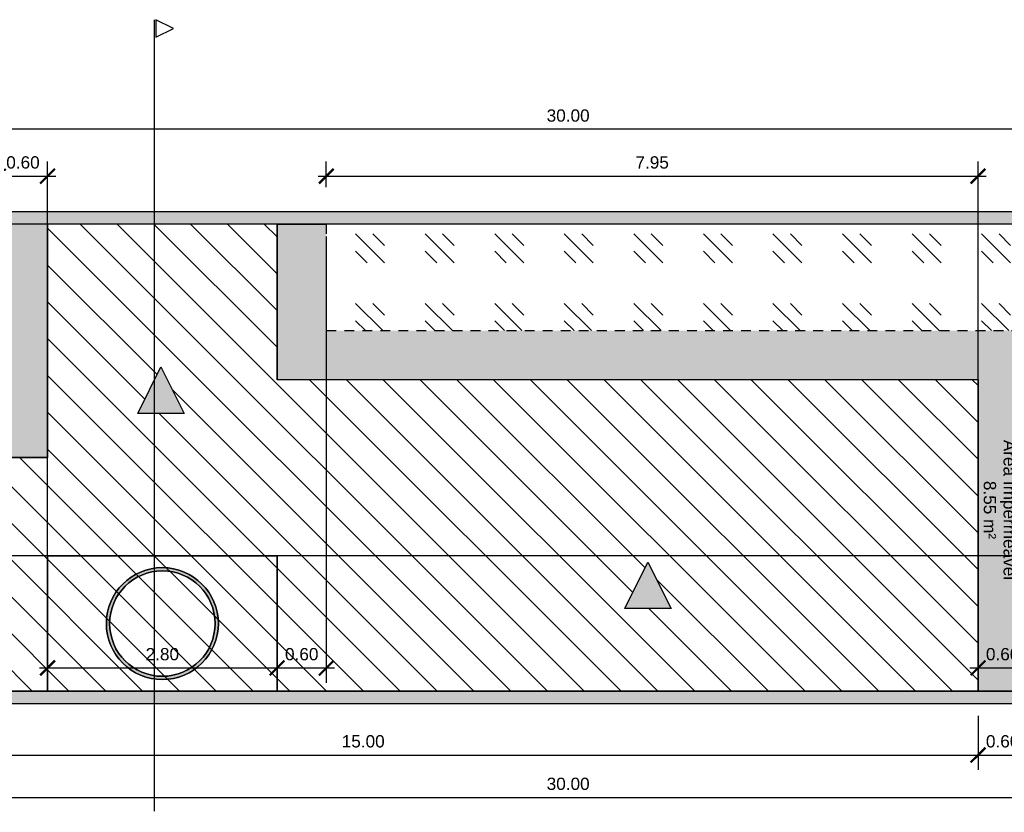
# Model space of a CAD drawing. Header units: metres. Extents: x 3.8 to 54.3, y 0.8 to 38.4.
# Tile 4 of 8: x 13.6 to 25.6, y 18 to 27.7. Entities that reach past the tile are written whole.
import ezdxf
from ezdxf.enums import TextEntityAlignment as Align

# ---------------------------------------------------------------- set-up
doc = ezdxf.new("R2010")
doc.units = ezdxf.units.M
doc.header["$LTSCALE"] = 0.01
doc.linetypes.add('ACAD_ISO02W100', pattern=[15, 12, -3])
for name, color, linetype in [('Corte', 240, 'Continuous'), ('Cotas', 2, 'Continuous'), ('Paredes', 7, 'Continuous'), ('Projeção da Cobertura', 42, 'ACAD_ISO02W100'), ('Tabelas', 250, 'Continuous'), ('Textos', 1, 'Continuous'), ('Área Impermeável', 9, 'Continuous'), ('Área Permeável', 82, 'Continuous'), ('Área à Construir', 1, 'Continuous')]:
    doc.layers.add(name, color=color, linetype=linetype)
doc.styles.get("Standard").update_dxf_attribs({"font": 'arial.ttf'})
doc.dimstyles.new('Cotas Externas', dxfattribs={"dimtxt": 0.15, "dimasz": 0.18, "dimexe": 0.18, "dimexo": 0.3, "dimgap": 0.09, "dimtad": 1, "dimzin": 0, "dimdsep": 46, "dimtxsty": 'Standard', "dimblk": 'ARCHTICK', "dimcen": 0.09, "dimdle": 0.1, "dimclrd": 256, "dimclre": 256, "dimclrt": 256, "dimadec": 0, "dimazin": 0, "dimtfac": 1, "dimtofl": 0, "dimtmove": 0, "dimatfit": 3, "dimfxl": 1, "dimtolj": 1, "dimtzin": 0, "dimlwd": -1, "dimlwe": -1, "dimarcsym": 0})

# ---------------------------------------------------------------- blocks, each defined once
blk = doc.blocks.new('Identificador Área e Ambiente')
for tag, p in [('ID_AMBIENTE', (-0.035, 0.055)), ('ID_AREA', (-0.035, -0.186))]:
    blk.add_attdef(tag, text='', height=0.15).set_placement(p, align=Align.CENTER)
blk = doc.blocks.new('_ArchTick')
at = {"color": 0, "linetype": 'ByBlock', "const_width": 0.15}
blk.add_lwpolyline([(-0.5, -0.5), (0.5, 0.5)], dxfattribs=at)
blk = doc.blocks.new('*D826')
at = {"layer": 'Cotas', "transparency": 16777216}
for p, q in [((10.291, 19.209), (10.291, 18.55)), ((25.291, 19.209), (25.291, 18.55)), ((10.191, 18.73), (25.391, 18.73))]:
    blk.add_line(p, q, dxfattribs=at)
at = {"layer": 'Defpoints', "color": 0, "transparency": 16777216}
for p in [(10.291, 19.509), (25.291, 19.509), (25.291, 18.73)]:
    blk.add_point(p, dxfattribs=at)
at = {"layer": 'Cotas', "transparency": 16777216, "xscale": 0.18, "yscale": 0.18, "zscale": 0.18, "rotation": 180}
blk.add_blockref('_ArchTick', (10.291, 18.73), dxfattribs=at)
at = {"layer": 'Cotas', "transparency": 16777216, "xscale": 0.18, "yscale": 0.18, "zscale": 0.18}
blk.add_blockref('_ArchTick', (25.291, 18.73), dxfattribs=at)
at = {"layer": 'Cotas', "transparency": 16777216, "insert": (17.791, 18.897), "char_height": 0.15, "attachment_point": 5}
blk.add_mtext('\\A1;15.00', dxfattribs=at)
blk = doc.blocks.new('*D827')
at = {"layer": 'Cotas', "transparency": 16777216}
for p, q in [((25.291, 19.209), (25.291, 18.55)), ((25.891, 19.209), (25.891, 18.55)), ((25.191, 18.73), (25.991, 18.73))]:
    blk.add_line(p, q, dxfattribs=at)
at = {"layer": 'Defpoints', "color": 0, "transparency": 16777216}
for p in [(25.291, 19.509), (25.891, 19.509), (25.891, 18.73)]:
    blk.add_point(p, dxfattribs=at)
at = {"layer": 'Cotas', "transparency": 16777216, "xscale": 0.18, "yscale": 0.18, "zscale": 0.18, "rotation": 180}
blk.add_blockref('_ArchTick', (25.291, 18.73), dxfattribs=at)
at = {"layer": 'Cotas', "transparency": 16777216, "xscale": 0.18, "yscale": 0.18, "zscale": 0.18}
blk.add_blockref('_ArchTick', (25.891, 18.73), dxfattribs=at)
at = {"layer": 'Cotas', "transparency": 16777216, "insert": (25.591, 18.897), "char_height": 0.15, "attachment_point": 5}
blk.add_mtext('\\A1;0.60', dxfattribs=at)
blk = doc.blocks.new('*D830')
at = {"layer": 'Cotas', "transparency": 16777216}
for p, q in [((5.291, 19.059), (5.291, 18.031)), ((35.291, 19.059), (35.291, 18.031)), ((5.191, 18.211), (35.391, 18.211))]:
    blk.add_line(p, q, dxfattribs=at)
at = {"layer": 'Defpoints', "color": 0, "transparency": 16777216}
for p in [(5.291, 19.359), (35.291, 19.359), (35.291, 18.211)]:
    blk.add_point(p, dxfattribs=at)
at = {"layer": 'Cotas', "transparency": 16777216, "xscale": 0.18, "yscale": 0.18, "zscale": 0.18, "rotation": 180}
blk.add_blockref('_ArchTick', (5.291, 18.211), dxfattribs=at)
at = {"layer": 'Cotas', "transparency": 16777216, "xscale": 0.18, "yscale": 0.18, "zscale": 0.18}
blk.add_blockref('_ArchTick', (35.291, 18.211), dxfattribs=at)
at = {"layer": 'Cotas', "transparency": 16777216, "insert": (20.291, 18.378), "char_height": 0.15, "attachment_point": 5}
blk.add_mtext('\\A1;30.00', dxfattribs=at)
blk = doc.blocks.new('*D836')
at = {"layer": 'Cotas', "transparency": 16777216}
for p, q in [((13.341, 25.659), (13.341, 25.973)), ((13.941, 19.659), (13.941, 25.973)), ((13.241, 25.793), (14.041, 25.793))]:
    blk.add_line(p, q, dxfattribs=at)
at = {"layer": 'Defpoints', "color": 0, "transparency": 16777216}
for p in [(13.941, 25.793), (13.341, 25.359), (13.941, 19.359)]:
    blk.add_point(p, dxfattribs=at)
at = {"layer": 'Cotas', "transparency": 16777216, "xscale": 0.18, "yscale": 0.18, "zscale": 0.18, "rotation": 180}
blk.add_blockref('_ArchTick', (13.341, 25.793), dxfattribs=at)
at = {"layer": 'Cotas', "transparency": 16777216, "xscale": 0.18, "yscale": 0.18, "zscale": 0.18}
blk.add_blockref('_ArchTick', (13.941, 25.793), dxfattribs=at)
at = {"layer": 'Cotas', "transparency": 16777216, "insert": (13.641, 25.96), "char_height": 0.15, "attachment_point": 5}
blk.add_mtext('\\A1;0.60', dxfattribs=at)
blk = doc.blocks.new('*D837')
at = {"layer": 'Cotas', "transparency": 16777216}
for p, q in [((13.941, 19.659), (13.941, 19.973)), ((16.741, 19.659), (16.741, 19.973)), ((13.841, 19.793), (16.841, 19.793))]:
    blk.add_line(p, q, dxfattribs=at)
at = {"layer": 'Defpoints', "color": 0, "transparency": 16777216}
for p in [(16.741, 19.793), (13.941, 19.359), (16.741, 19.359)]:
    blk.add_point(p, dxfattribs=at)
at = {"layer": 'Cotas', "transparency": 16777216, "xscale": 0.18, "yscale": 0.18, "zscale": 0.18, "rotation": 180}
blk.add_blockref('_ArchTick', (13.941, 19.793), dxfattribs=at)
at = {"layer": 'Cotas', "transparency": 16777216, "xscale": 0.18, "yscale": 0.18, "zscale": 0.18}
blk.add_blockref('_ArchTick', (16.741, 19.793), dxfattribs=at)
at = {"layer": 'Cotas', "transparency": 16777216, "insert": (15.341, 19.96), "char_height": 0.15, "attachment_point": 5}
blk.add_mtext('\\A1;2.80', dxfattribs=at)
blk = doc.blocks.new('*D838')
at = {"layer": 'Cotas', "transparency": 16777216}
for p, q in [((17.341, 25.059), (17.341, 19.613)), ((16.741, 19.659), (16.741, 19.973)), ((16.641, 19.793), (17.441, 19.793))]:
    blk.add_line(p, q, dxfattribs=at)
at = {"layer": 'Defpoints', "color": 0, "transparency": 16777216}
for p in [(17.341, 25.359), (17.341, 19.793), (16.741, 19.359)]:
    blk.add_point(p, dxfattribs=at)
at = {"layer": 'Cotas', "transparency": 16777216, "xscale": 0.18, "yscale": 0.18, "zscale": 0.18, "rotation": 180}
blk.add_blockref('_ArchTick', (16.741, 19.793), dxfattribs=at)
at = {"layer": 'Cotas', "transparency": 16777216, "xscale": 0.18, "yscale": 0.18, "zscale": 0.18}
blk.add_blockref('_ArchTick', (17.341, 19.793), dxfattribs=at)
at = {"layer": 'Cotas', "transparency": 16777216, "insert": (17.041, 19.96), "char_height": 0.15, "attachment_point": 5}
blk.add_mtext('\\A1;0.60', dxfattribs=at)
blk = doc.blocks.new('*D839')
at = {"layer": 'Cotas', "transparency": 16777216}
for p, q in [((17.341, 25.659), (17.341, 25.973)), ((25.291, 19.659), (25.291, 25.973)), ((17.241, 25.793), (25.391, 25.793))]:
    blk.add_line(p, q, dxfattribs=at)
at = {"layer": 'Defpoints', "color": 0, "transparency": 16777216}
for p in [(25.291, 25.793), (17.341, 25.359), (25.291, 19.359)]:
    blk.add_point(p, dxfattribs=at)
at = {"layer": 'Cotas', "transparency": 16777216, "xscale": 0.18, "yscale": 0.18, "zscale": 0.18, "rotation": 180}
blk.add_blockref('_ArchTick', (17.341, 25.793), dxfattribs=at)
at = {"layer": 'Cotas', "transparency": 16777216, "xscale": 0.18, "yscale": 0.18, "zscale": 0.18}
blk.add_blockref('_ArchTick', (25.291, 25.793), dxfattribs=at)
at = {"layer": 'Cotas', "transparency": 16777216, "insert": (21.316, 25.96), "char_height": 0.15, "attachment_point": 5}
blk.add_mtext('\\A1;7.95', dxfattribs=at)
blk = doc.blocks.new('*D840')
at = {"layer": 'Cotas', "transparency": 16777216}
for p, q in [((25.891, 25.059), (25.891, 19.613)), ((25.291, 19.659), (25.291, 19.973)), ((25.191, 19.793), (25.991, 19.793))]:
    blk.add_line(p, q, dxfattribs=at)
at = {"layer": 'Defpoints', "color": 0, "transparency": 16777216}
for p in [(25.891, 25.359), (25.891, 19.793), (25.291, 19.359)]:
    blk.add_point(p, dxfattribs=at)
at = {"layer": 'Cotas', "transparency": 16777216, "xscale": 0.18, "yscale": 0.18, "zscale": 0.18, "rotation": 180}
blk.add_blockref('_ArchTick', (25.291, 19.793), dxfattribs=at)
at = {"layer": 'Cotas', "transparency": 16777216, "xscale": 0.18, "yscale": 0.18, "zscale": 0.18}
blk.add_blockref('_ArchTick', (25.891, 19.793), dxfattribs=at)
at = {"layer": 'Cotas', "transparency": 16777216, "insert": (25.591, 19.96), "char_height": 0.15, "attachment_point": 5}
blk.add_mtext('\\A1;0.60', dxfattribs=at)
blk = doc.blocks.new('*D843')
at = {"layer": 'Cotas', "transparency": 16777216}
for p, q in [((5.291, 25.659), (5.291, 26.546)), ((35.291, 25.659), (35.291, 26.546)), ((35.391, 26.366), (5.191, 26.366))]:
    blk.add_line(p, q, dxfattribs=at)
at = {"layer": 'Defpoints', "color": 0, "transparency": 16777216}
for p in [(5.291, 26.366), (5.291, 25.359), (35.291, 25.359)]:
    blk.add_point(p, dxfattribs=at)
at = {"layer": 'Cotas', "transparency": 16777216, "xscale": 0.18, "yscale": 0.18, "zscale": 0.18, "rotation": 180}
blk.add_blockref('_ArchTick', (5.291, 26.366), dxfattribs=at)
at = {"layer": 'Cotas', "transparency": 16777216, "xscale": 0.18, "yscale": 0.18, "zscale": 0.18}
blk.add_blockref('_ArchTick', (35.291, 26.366), dxfattribs=at)
at = {"layer": 'Cotas', "transparency": 16777216, "insert": (20.291, 26.532), "char_height": 0.15, "attachment_point": 5}
blk.add_mtext('\\A1;30.00', dxfattribs=at)
blk = doc.blocks.new('Direção da Água')
at = {"layer": 'Textos'}
h = blk.add_hatch(color=256, dxfattribs=at)
h.dxf.hatch_style = 1
h.paths.add_polyline_path([(-0.283, 0), (0, -0.566), (0.283, 0)])
for p, q in [((-0.283, 0), (0.283, 0)), ((0, -0.566), (-0.283, 0)), ((0.283, 0), (0, -0.566))]:
    blk.add_line(p, q, dxfattribs=at)
blk = doc.blocks.new('Indicação de Corte')
at = {"layer": 'Corte'}
for p, q in [((0, 0.234), (-0.106, 0.021)), ((0.106, 0.021), (0, 0.234)), ((-0.106, 0.021), (0.106, 0.021)), ((-0.106, 0), (0.106, 0))]:
    blk.add_line(p, q, dxfattribs=at)

msp = doc.modelspace()

# ---------------------------------------------------------------- hatches: boundary and pattern name
at = {"layer": 'Área Impermeável'}
h = msp.add_hatch(dxfattribs=at)
h.set_pattern_fill('AR-SAND', color=256, scale=0.005, angle=-90)
h.set_pattern_definition([(307.5, (-10.30379, 62.42382), (0.2447066, 0.00800016), [0, -0.19304, 0, -0.2159, 0, -0.206375]), (277.5, (-10.3038, 62.42382), (0.3584126, -0.2247616), [0, -0.10414, 0, -0.17399, 0, -0.066675]), (237.5, (-10.30379, 62.58003), (0.0007186, -0.3954962), [0, -0.0635, 0, -0.2286, 0, -0.29845]), (227.5, (-10.3038, 62.58003), (0.1114647, -0.3817782), [0, -0.03175, 0, -0.14986, 0, -0.17145])])
h.paths.add_polyline_path([(25.891, 19.509), (25.891, 23.909), (17.341, 23.909), (17.341, 25.209), (16.741, 25.209), (16.741, 23.309), (25.291, 23.309), (25.291, 19.509)], flags=17)
h.paths.add_polyline_path([(13.341, 22.959), (13.341, 25.209), (5.291, 25.209), (5.291, 22.209), (9.691, 22.209), (9.691, 22.959)], flags=17)
h.paths.add_polyline_path([(10.291, 19.509), (10.291, 22.359), (13.941, 22.359), (13.941, 25.209), (13.341, 25.209), (13.341, 22.959), (9.691, 22.959), (9.691, 22.209), (9.691, 19.509)], flags=17)
h.paths.add_polyline_path([(35.291, 19.359), (35.291, 25.359), (5.291, 25.359), (5.291, 25.209), (35.141, 25.209), (35.141, 19.509), (5.441, 19.509), (5.441, 22.209), (5.291, 22.209), (5.291, 19.359)])
h.paths.add_polyline_path([(15.341, 19.651, -1), (15.341, 21.017, -1)], flags=17)
h.paths.add_polyline_path([(15.341, 19.691, -1), (15.341, 20.977, -1)], flags=16)
h.paths.add_polyline_path([(25.503, 22.634), (25.503, 20.807), (25.848, 20.807), (25.848, 22.634)], flags=24)
h.paths.add_polyline_path([(25.321, 22.114), (25.321, 21.327), (25.55, 21.327), (25.55, 22.114)], flags=24)
h.paths.add_polyline_path([(25.503, 22.634), (25.503, 20.807), (25.848, 20.807), (25.848, 22.634)], flags=24)
h.paths.add_polyline_path([(25.321, 22.114), (25.321, 21.327), (25.55, 21.327), (25.55, 22.114)], flags=24)
at = {"layer": 'Área Permeável'}
h = msp.add_hatch(dxfattribs=at)
h.set_pattern_fill('GOST_GLASS', color=256, scale=0.1, angle=-90)
h.set_pattern_definition([(315, (-10.3038, 62.4238), (-2e-16, -0.848528), [0.5, -0.7]), (315, (-10.3038, 62.2117), (-2e-16, -0.848528), [0.2, -1]), (315, (-10.09165, 62.4238), (-2e-16, -0.848528), [0.2, -1])])
h.paths.add_polyline_path([(35.141, 19.509), (35.141, 25.209), (17.341, 25.209), (17.341, 23.909), (25.891, 23.909), (25.891, 19.509)])
h.paths.add_polyline_path([(9.691, 19.509), (9.691, 22.209), (5.441, 22.209), (5.441, 19.509)])
at = {"layer": 'Área à Construir'}
h = msp.add_hatch(dxfattribs=at)
h.set_pattern_fill('ANSI31', color=256, scale=0.1, angle=-90)
h.set_pattern_definition([(315, (-10.3038, 62.42382), (0.2245064, 0.2245064), [])])
h.paths.add_polyline_path([(16.741, 19.509), (16.741, 21.159), (13.941, 21.159), (13.941, 19.509)], flags=17)
h.paths.add_polyline_path([(25.291, 19.509), (25.291, 23.309), (16.741, 23.309), (16.741, 25.209), (13.941, 25.209), (13.941, 22.359), (10.291, 22.359), (10.291, 19.509), (13.941, 19.509), (13.941, 21.159), (16.741, 21.159), (16.741, 19.509)])
h.paths.add_polyline_path([(15.607, 22.899), (15.042, 22.899), (15.324, 23.465)], flags=16)
h.paths.add_polyline_path([(20.981, 20.519), (21.264, 21.084), (21.547, 20.519)], flags=16)
h.paths.add_polyline_path([(12.273, 20.519), (11.707, 20.519), (11.99, 21.084)], flags=16)
h.paths.add_polyline_path([(13.047, 21.612), (13.047, 19.988), (13.333, 19.988), (13.333, 21.612)], flags=24)
h.paths.add_polyline_path([(12.816, 21.252), (12.816, 20.348), (13.045, 20.348), (13.045, 21.252)], flags=24)

# ---------------------------------------------------------------- linework, layer by layer
at = {"layer": 'Corte'}
for p, q in [((15.241, 27.697), (15.241, 18.045)), ((8.961, 21.164), (26.315, 21.164))]:
    msp.add_line(p, q, dxfattribs=at)
at = {"layer": 'Paredes'}
for p, q in [((35.141, 25.209), (5.291, 25.209)), ((13.941, 25.209), (13.941, 22.359)), ((16.741, 25.209), (16.741, 23.309)), ((25.291, 23.309), (16.741, 23.309)), ((25.291, 23.309), (25.291, 19.509)), ((10.291, 22.359), (13.941, 22.359)), ((13.941, 19.509), (13.941, 21.159)), ((13.941, 21.159), (16.741, 21.159)), ((16.741, 21.159), (16.741, 19.509)), ((5.441, 19.509), (35.141, 19.509)), ((25.291, 19.509), (10.291, 19.509)), ((25.891, 19.509), (25.291, 19.509))]:
    msp.add_line(p, q, dxfattribs=at)
msp.add_lwpolyline([(5.291, 25.359), (5.291, 19.359), (35.291, 19.359), (35.291, 25.359)], close=True, dxfattribs=at)
msp.add_lwpolyline([(25.291, 19.509), (25.291, 23.309), (16.741, 23.309), (16.741, 25.209), (17.341, 25.209)], dxfattribs=at)
at = {"layer": 'Projeção da Cobertura'}
msp.add_lwpolyline([(17.341, 25.209), (17.341, 23.909), (25.891, 23.909), (25.891, 19.509)], dxfattribs=at)
at = {"layer": 'Tabelas'}
for points in [[(25.291, 19.509), (25.291, 23.309), (16.741, 23.309), (16.741, 25.209), (13.941, 25.209), (13.941, 22.359), (10.291, 22.359), (10.291, 19.509), (13.941, 19.509), (13.941, 21.159), (16.741, 21.159), (16.741, 19.509), (25.291, 19.509)], [(16.741, 19.509), (16.741, 21.159), (13.941, 21.159), (13.941, 19.509), (16.741, 19.509)]]:
    msp.add_lwpolyline(points, close=True, dxfattribs=at)
for points in [[(15.341, 21.017, 1), (15.341, 19.651, 1), (15.341, 21.017, 1)], [(15.341, 21.017, -1), (15.341, 19.651, -1), (15.341, 21.017, -1)], [(15.341, 20.977, 1), (15.341, 19.691, 1), (15.341, 20.977, 1)], [(15.341, 19.691, -1), (15.341, 20.977, -1), (15.341, 19.691, -1)], [(15.341, 20.977, 1), (15.341, 19.691, 1), (15.341, 20.977, 1)], [(15.341, 20.977, -1), (15.341, 19.691, -1), (15.341, 20.977, -1)], [(15.341, 20.977, 1), (15.341, 19.691, 1), (15.341, 20.977, 1)]]:
    msp.add_lwpolyline(points, format="xyb", close=True, dxfattribs=at)

# ---------------------------------------------------------------- block references
at = {"layer": 'Corte', "rotation": 270}
msp.add_blockref('Indicação de Corte', (15.241, 27.596), dxfattribs=at)
at = {"layer": 'Textos', "rotation": 180}
for p in [(15.324, 22.899), (21.264, 20.519)]:
    msp.add_blockref('Direção da Água', p, dxfattribs=at)
at = {"layer": 'Textos', "rotation": 270}
msp.add_blockref('Identificador Área e Ambiente', (25.547, 21.685), dxfattribs=at).add_auto_attribs({'ID_AREA': '8.55 m²', 'ID_AMBIENTE': 'Área Impermeável'})

# ---------------------------------------------------------------- dimensions: what is measured, and where the dimension line sits
at = {"layer": 'Cotas'}
for base, p1, p2, picture, middle in [((5.291, 26.366), (35.291, 25.359), (5.291, 25.359), '*D843', (20.291, 26.532)), ((35.291, 18.211), (5.291, 19.359), (35.291, 19.359), '*D830', (20.291, 18.378))]:
    dim = msp.add_linear_dim(base=base, p1=p1, p2=p2, dimstyle='Cotas Externas', dxfattribs=at)
    dim.commit()
    dim.dimension.update_dxf_attribs({"geometry": picture, "text_midpoint": middle})
for base, p1, p2, picture, middle in [((13.941, 25.793), (13.341, 25.359), (13.941, 19.359), '*D836', (13.641, 25.793)), ((17.341, 19.793), (16.741, 19.359), (17.341, 25.359), '*D838', (17.041, 19.793)), ((25.891, 19.793), (25.291, 19.359), (25.891, 25.359), '*D840', (25.591, 19.793)), ((25.891, 18.73), (25.291, 19.509), (25.891, 19.509), '*D827', (25.591, 18.73))]:
    dim = msp.add_linear_dim(base=base, p1=p1, p2=p2, dimstyle='Cotas Externas', override={"dimtmove": 1}, dxfattribs=at)
    dim.commit()
    dim.dimension.update_dxf_attribs({"geometry": picture, "text_midpoint": middle, "dimtype": 160})
for base, p1, p2, picture, middle in [((25.291, 25.793), (17.341, 25.359), (25.291, 19.359), '*D839', (21.316, 25.96)), ((16.741, 19.793), (13.941, 19.359), (16.741, 19.359), '*D837', (15.341, 19.96)), ((25.291, 18.73), (10.291, 19.509), (25.291, 19.509), '*D826', (17.791, 18.897))]:
    dim = msp.add_linear_dim(base=base, p1=p1, p2=p2, dimstyle='Cotas Externas', override={"dimtmove": 1}, dxfattribs=at)
    dim.commit()
    dim.dimension.update_dxf_attribs({"geometry": picture, "text_midpoint": middle})

doc.saveas('drawing.dxf')
